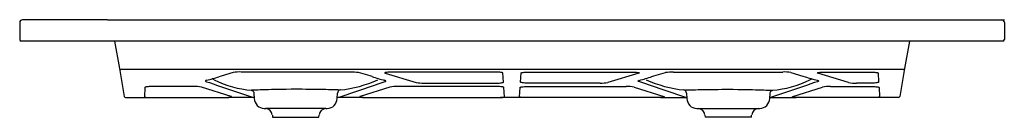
# Model space of a CAD drawing. Header units: millimetres. Extents: x 4816.04 to 4817.44, y 2684.36 to 2684.5.
import ezdxf

# ---------------------------------------------------------------- set-up
doc = ezdxf.new("R2010")
doc.units = ezdxf.units.MM
doc.layers.add('SANINDUSA', color=3, linetype='Continuous')

msp = doc.modelspace()

# ---------------------------------------------------------------- linework, layer by layer
at = {"layer": 'SANINDUSA'}
for p, q in [((4816.0441, 2684.4945), (4816.0441, 2684.4705)), ((4816.1691, 2684.4985), (4816.0481, 2684.4985)), ((4816.0541, 2684.4985), (4816.0481, 2684.4985)), ((4816.1691, 2684.4985), (4817.3191, 2684.4985)), ((4817.3191, 2684.4985), (4817.4441, 2684.4985)), ((4817.4341, 2684.4985), (4817.4401, 2684.4985)), ((4817.4441, 2684.4945), (4817.4441, 2684.4705)), ((4816.0541, 2684.4685), (4816.0461, 2684.4685)), ((4817.4341, 2684.4685), (4816.0541, 2684.4685)), ((4816.1789, 2684.4685), (4816.1858, 2684.4297)), ((4817.3092, 2684.4685), (4817.3023, 2684.4297)), ((4817.4421, 2684.4685), (4817.4341, 2684.4685)), ((4816.1858, 2684.4297), (4816.1928, 2684.3902)), ((4817.2975, 2684.4284), (4816.1907, 2684.4284)), ((4816.3304, 2684.4189), (4816.3274, 2684.4179)), ((4816.3475, 2684.4238), (4816.3304, 2684.4189)), ((4816.5143, 2684.4246), (4816.3588, 2684.4246)), ((4816.5422, 2684.4191), (4816.5256, 2684.4238)), ((4816.5451, 2684.4181), (4816.5422, 2684.4191)), ((4816.5637, 2684.423), (4816.6076, 2684.4098)), ((4816.7189, 2684.4246), (4816.5752, 2684.4246)), ((4816.7319, 2684.4102), (4816.731, 2684.4234)), ((4816.7562, 2684.4102), (4816.7571, 2684.4234)), ((4816.7692, 2684.4246), (4816.9129, 2684.4246)), ((4816.9244, 2684.423), (4816.8805, 2684.4098)), ((4816.943, 2684.4181), (4816.9459, 2684.4191)), ((4816.9459, 2684.4191), (4816.9625, 2684.4238)), ((4816.9738, 2684.4246), (4817.1293, 2684.4246)), ((4817.1406, 2684.4238), (4817.1577, 2684.4189)), ((4817.1577, 2684.4189), (4817.1607, 2684.4179)), ((4817.2226, 2684.4098), (4817.1787, 2684.423)), ((4817.1902, 2684.4246), (4817.2524, 2684.4246)), ((4817.2645, 2684.4234), (4817.2654, 2684.4102)), ((4817.3023, 2684.4297), (4817.2953, 2684.3902)), ((4816.2222, 2684.4029), (4816.2213, 2684.3896)), ((4816.2913, 2684.4042), (4816.2343, 2684.4042)), ((4816.3448, 2684.39), (4816.3027, 2684.4033)), ((4816.3205, 2684.4135), (4816.3177, 2684.415)), ((4816.3204, 2684.4074), (4816.3241, 2684.4061)), ((4816.3241, 2684.4061), (4816.375, 2684.3892)), ((4816.4981, 2684.3892), (4816.55, 2684.4064)), ((4816.5704, 2684.4033), (4816.5283, 2684.39)), ((4816.55, 2684.4064), (4816.5538, 2684.4078)), ((4816.7204, 2684.4042), (4816.5819, 2684.4042)), ((4816.6188, 2684.409), (4816.72, 2684.409)), ((4816.7333, 2684.3896), (4816.7324, 2684.4029)), ((4816.7548, 2684.3896), (4816.7557, 2684.4029)), ((4816.7678, 2684.4042), (4816.9063, 2684.4042)), ((4816.8693, 2684.409), (4816.7681, 2684.409)), ((4816.9177, 2684.4033), (4816.9598, 2684.39)), ((4816.9381, 2684.4064), (4816.9343, 2684.4078)), ((4816.99, 2684.3892), (4816.9381, 2684.4064)), ((4817.164, 2684.4061), (4817.1131, 2684.3892)), ((4817.1433, 2684.39), (4817.1854, 2684.4033)), ((4817.1677, 2684.4074), (4817.164, 2684.4061)), ((4817.1676, 2684.4135), (4817.1704, 2684.415)), ((4817.1969, 2684.4042), (4817.2539, 2684.4042)), ((4817.2535, 2684.409), (4817.2338, 2684.409)), ((4817.2659, 2684.4029), (4817.2668, 2684.3896)), ((4816.1947, 2684.3885), (4816.2267, 2684.3885)), ((4816.2267, 2684.3885), (4816.2332, 2684.3885)), ((4816.2332, 2684.3885), (4816.3336, 2684.3885)), ((4816.3336, 2684.3885), (4816.34, 2684.3885)), ((4816.3775, 2684.3885), (4816.34, 2684.3885)), ((4816.3772, 2684.3943), (4816.3776, 2684.3872)), ((4816.4955, 2684.3872), (4816.4959, 2684.3947)), ((4816.5331, 2684.3885), (4816.4956, 2684.3885)), ((4816.5331, 2684.3885), (4816.5395, 2684.3885)), ((4816.5395, 2684.3885), (4816.7214, 2684.3885)), ((4816.7214, 2684.3885), (4816.7279, 2684.3885)), ((4816.7602, 2684.3885), (4816.7279, 2684.3885)), ((4816.7667, 2684.3885), (4816.7602, 2684.3885)), ((4816.9486, 2684.3885), (4816.7667, 2684.3885)), ((4816.955, 2684.3885), (4816.9486, 2684.3885)), ((4816.955, 2684.3885), (4816.9925, 2684.3885)), ((4816.9922, 2684.3947), (4816.9926, 2684.3872)), ((4817.1105, 2684.3872), (4817.1109, 2684.3943)), ((4817.1106, 2684.3885), (4817.1481, 2684.3885)), ((4817.1545, 2684.3885), (4817.1481, 2684.3885)), ((4817.2549, 2684.3885), (4817.1545, 2684.3885)), ((4817.2614, 2684.3885), (4817.2549, 2684.3885)), ((4817.2934, 2684.3885), (4817.2614, 2684.3885)), ((4816.3919, 2684.373), (4816.3938, 2684.3729)), ((4816.4793, 2684.3729), (4816.3938, 2684.3729)), ((4816.4033, 2684.3638), (4816.4036, 2684.3607)), ((4816.4036, 2684.3607), (4816.4366, 2684.3607)), ((4816.4366, 2684.3607), (4816.4696, 2684.3607)), ((4816.4696, 2684.3607), (4816.4698, 2684.3638)), ((4816.4793, 2684.3729), (4816.4812, 2684.373)), ((4817.0069, 2684.373), (4817.0088, 2684.3729)), ((4817.0088, 2684.3729), (4817.0943, 2684.3729)), ((4817.0183, 2684.3638), (4817.0186, 2684.3607)), ((4817.0516, 2684.3607), (4817.0186, 2684.3607)), ((4817.0846, 2684.3607), (4817.0516, 2684.3607)), ((4817.0846, 2684.3607), (4817.0848, 2684.3638)), ((4817.0943, 2684.3729), (4817.0962, 2684.373))]:
    msp.add_line(p, q, dxfattribs=at)
for points in [[(4816.5752, 2684.4246), (4816.5731, 2684.4246), (4816.5711, 2684.4246), (4816.5692, 2684.4245), (4816.5674, 2684.4243), (4816.5659, 2684.4242), (4816.5647, 2684.424), (4816.5638, 2684.4238), (4816.5633, 2684.4236), (4816.5631, 2684.4234), (4816.5632, 2684.4232), (4816.5637, 2684.423)], [(4816.731, 2684.4234), (4816.7308, 2684.4236), (4816.7302, 2684.4238), (4816.7293, 2684.424), (4816.7281, 2684.4242), (4816.7266, 2684.4243), (4816.7249, 2684.4245), (4816.723, 2684.4246), (4816.721, 2684.4246), (4816.7189, 2684.4246)], [(4816.7571, 2684.4234), (4816.7573, 2684.4236), (4816.7579, 2684.4238), (4816.7588, 2684.424), (4816.76, 2684.4242), (4816.7615, 2684.4243), (4816.7632, 2684.4245), (4816.7651, 2684.4246), (4816.7671, 2684.4246), (4816.7692, 2684.4246)], [(4816.9129, 2684.4246), (4816.915, 2684.4246), (4816.917, 2684.4246), (4816.9189, 2684.4245), (4816.9207, 2684.4243), (4816.9222, 2684.4242), (4816.9234, 2684.424), (4816.9243, 2684.4238), (4816.9248, 2684.4236), (4816.925, 2684.4234), (4816.9249, 2684.4232), (4816.9244, 2684.423)], [(4817.1787, 2684.423), (4817.1782, 2684.4232), (4817.1781, 2684.4234), (4817.1783, 2684.4236), (4817.1788, 2684.4238), (4817.1797, 2684.424), (4817.1809, 2684.4242), (4817.1824, 2684.4243), (4817.1842, 2684.4245), (4817.1861, 2684.4246), (4817.1881, 2684.4246), (4817.1902, 2684.4246)], [(4817.2524, 2684.4246), (4817.2545, 2684.4246), (4817.2565, 2684.4246), (4817.2584, 2684.4245), (4817.2601, 2684.4243), (4817.2616, 2684.4242), (4817.2628, 2684.424), (4817.2637, 2684.4238), (4817.2643, 2684.4236), (4817.2645, 2684.4234)], [(4816.2343, 2684.4042), (4816.2322, 2684.4042), (4816.2301, 2684.4041), (4816.2283, 2684.404), (4816.2265, 2684.4039), (4816.225, 2684.4037), (4816.2238, 2684.4036), (4816.2229, 2684.4034), (4816.2224, 2684.4032), (4816.2222, 2684.4029)], [(4816.31, 2684.4129), (4816.3089, 2684.4125), (4816.3083, 2684.4122), (4816.3082, 2684.4117), (4816.3088, 2684.4113), (4816.3095, 2684.411)], [(4816.3095, 2684.411), (4816.3139, 2684.4097), (4816.3204, 2684.4074)], [(4816.5538, 2684.4078), (4816.5578, 2684.4092), (4816.5636, 2684.4111)], [(4816.5636, 2684.4111), (4816.5644, 2684.4114), (4816.5648, 2684.4118), (4816.5647, 2684.4122), (4816.5638, 2684.4127), (4816.563, 2684.4129)], [(4816.72, 2684.409), (4816.7221, 2684.409), (4816.7241, 2684.409), (4816.726, 2684.4091), (4816.7277, 2684.4093), (4816.7292, 2684.4094), (4816.7303, 2684.4096), (4816.7312, 2684.4098), (4816.7317, 2684.41), (4816.7319, 2684.4102)], [(4816.7324, 2684.4029), (4816.7322, 2684.4032), (4816.7317, 2684.4034), (4816.7308, 2684.4036), (4816.7296, 2684.4037), (4816.7281, 2684.4039), (4816.7264, 2684.404), (4816.7245, 2684.4041), (4816.7224, 2684.4042), (4816.7204, 2684.4042)], [(4816.7557, 2684.4029), (4816.7559, 2684.4032), (4816.7564, 2684.4034), (4816.7573, 2684.4036), (4816.7585, 2684.4037), (4816.76, 2684.4039), (4816.7618, 2684.404), (4816.7636, 2684.4041), (4816.7657, 2684.4042), (4816.7678, 2684.4042)], [(4816.7681, 2684.409), (4816.766, 2684.409), (4816.764, 2684.409), (4816.7621, 2684.4091), (4816.7604, 2684.4093), (4816.7589, 2684.4094), (4816.7578, 2684.4096), (4816.7569, 2684.4098), (4816.7564, 2684.41), (4816.7562, 2684.4102)], [(4816.9245, 2684.4111), (4816.9237, 2684.4114), (4816.9233, 2684.4118), (4816.9235, 2684.4122), (4816.9243, 2684.4127), (4816.9251, 2684.4129)], [(4816.9343, 2684.4078), (4816.9303, 2684.4092), (4816.9245, 2684.4111)], [(4817.1786, 2684.411), (4817.1742, 2684.4097), (4817.1677, 2684.4074)], [(4817.1781, 2684.4129), (4817.1792, 2684.4125), (4817.1798, 2684.4122), (4817.1799, 2684.4117), (4817.1793, 2684.4113), (4817.1786, 2684.411)], [(4817.2654, 2684.4102), (4817.2652, 2684.41), (4817.2647, 2684.4098), (4817.2638, 2684.4096), (4817.2627, 2684.4094), (4817.2612, 2684.4093), (4817.2595, 2684.4091), (4817.2576, 2684.409), (4817.2556, 2684.409), (4817.2535, 2684.409)], [(4817.2539, 2684.4042), (4817.2559, 2684.4042), (4817.258, 2684.4041), (4817.2599, 2684.404), (4817.2616, 2684.4039), (4817.2631, 2684.4037), (4817.2643, 2684.4036), (4817.2652, 2684.4034), (4817.2657, 2684.4032), (4817.2659, 2684.4029)], [(4816.2213, 2684.3896), (4816.2214, 2684.3894), (4816.2219, 2684.3892), (4816.2228, 2684.389), (4816.2239, 2684.3888), (4816.2253, 2684.3887), (4816.2269, 2684.3885)], [(4816.3398, 2684.3885), (4816.3416, 2684.3887), (4816.3432, 2684.3889), (4816.3443, 2684.3891), (4816.3451, 2684.3893), (4816.3454, 2684.3895), (4816.3454, 2684.3898), (4816.3448, 2684.39)], [(4816.373, 2684.3989), (4816.373, 2684.3989), (4816.3731, 2684.3989), (4816.3733, 2684.3989), (4816.3737, 2684.3988), (4816.3742, 2684.3986), (4816.3748, 2684.3983), (4816.3755, 2684.3978), (4816.3762, 2684.397), (4816.3768, 2684.3961), (4816.3772, 2684.395), (4816.3772, 2684.3943)], [(4816.4997, 2684.3993), (4816.4996, 2684.3993), (4816.4985, 2684.3992), (4816.497, 2684.3993), (4816.4951, 2684.3993), (4816.4927, 2684.3993), (4816.4899, 2684.3994), (4816.4867, 2684.3995), (4816.4832, 2684.3996), (4816.4794, 2684.3997), (4816.4752, 2684.3998), (4816.4708, 2684.3999), (4816.4662, 2684.3999), (4816.4614, 2684.4), (4816.4563, 2684.4001), (4816.4511, 2684.4001), (4816.4459, 2684.4002), (4816.4407, 2684.4002), (4816.4353, 2684.4002), (4816.4299, 2684.4002), (4816.4231, 2684.4001), (4816.4165, 2684.4), (4816.4115, 2684.3999), (4816.4068, 2684.3998), (4816.402, 2684.3997), (4816.3976, 2684.3996), (4816.3935, 2684.3995), (4816.3897, 2684.3994), (4816.3861, 2684.3993), (4816.3829, 2684.3992), (4816.3802, 2684.3991), (4816.3779, 2684.399), (4816.3759, 2684.3989), (4816.3744, 2684.3989), (4816.3738, 2684.3989)], [(4816.5283, 2684.39), (4816.5277, 2684.3898), (4816.5277, 2684.3895), (4816.528, 2684.3893), (4816.5288, 2684.3891), (4816.5299, 2684.3889), (4816.5315, 2684.3887), (4816.5333, 2684.3885)], [(4816.7277, 2684.3885), (4816.7293, 2684.3887), (4816.7307, 2684.3888), (4816.7318, 2684.389), (4816.7327, 2684.3892), (4816.7332, 2684.3894), (4816.7333, 2684.3896)], [(4816.7604, 2684.3885), (4816.7588, 2684.3887), (4816.7574, 2684.3888), (4816.7563, 2684.389), (4816.7554, 2684.3892), (4816.7549, 2684.3894), (4816.7548, 2684.3896)], [(4816.9598, 2684.39), (4816.9604, 2684.3898), (4816.9604, 2684.3895), (4816.9601, 2684.3893), (4816.9593, 2684.3891), (4816.9582, 2684.3889), (4816.9566, 2684.3887), (4816.9548, 2684.3885)], [(4816.9884, 2684.3993), (4816.9885, 2684.3993), (4816.9896, 2684.3992), (4816.9911, 2684.3993), (4816.993, 2684.3993), (4816.9954, 2684.3993), (4816.9982, 2684.3994), (4817.0014, 2684.3995), (4817.0049, 2684.3996), (4817.0087, 2684.3997), (4817.0129, 2684.3998), (4817.0174, 2684.3999), (4817.0219, 2684.3999), (4817.0267, 2684.4), (4817.0318, 2684.4001), (4817.037, 2684.4001), (4817.0422, 2684.4002), (4817.0474, 2684.4002), (4817.0528, 2684.4002), (4817.0583, 2684.4002), (4817.065, 2684.4001), (4817.0716, 2684.4), (4817.0766, 2684.3999), (4817.0814, 2684.3998), (4817.0861, 2684.3997), (4817.0905, 2684.3996), (4817.0946, 2684.3995), (4817.0984, 2684.3994), (4817.102, 2684.3993), (4817.1052, 2684.3992), (4817.1079, 2684.3991), (4817.1103, 2684.399), (4817.1122, 2684.3989), (4817.1137, 2684.3989), (4817.1143, 2684.3989)], [(4817.1109, 2684.3943), (4817.1109, 2684.3944), (4817.1111, 2684.3956), (4817.1116, 2684.3966), (4817.1122, 2684.3974), (4817.1129, 2684.398), (4817.1135, 2684.3984), (4817.1141, 2684.3987), (4817.1145, 2684.3988), (4817.1148, 2684.3989), (4817.115, 2684.3989), (4817.1151, 2684.3989), (4817.1151, 2684.3989)], [(4817.1483, 2684.3885), (4817.1465, 2684.3887), (4817.1449, 2684.3889), (4817.1438, 2684.3891), (4817.143, 2684.3893), (4817.1427, 2684.3895), (4817.1427, 2684.3898), (4817.1433, 2684.39)], [(4817.2668, 2684.3896), (4817.2667, 2684.3894), (4817.2662, 2684.3892), (4817.2653, 2684.389), (4817.2642, 2684.3888), (4817.2628, 2684.3887), (4817.2612, 2684.3885)]]:
    msp.add_lwpolyline(points, dxfattribs=at)
for centre, radius, start, end in [((4816.0481, 2684.4945), 0.004, 90, 180), ((4817.4401, 2684.4945), 0.004, 0, 90), ((4816.0461, 2684.4705), 0.002, 180, 270), ((4817.4421, 2684.4705), 0.002, 270, 0), ((4816.1877, 2684.4301), 0.00199, 190.1246, 270.2511), ((4816.1899, 2684.4218), 0.00664, 83.5386, 108.9197), ((4816.241, 2684.6817), 0.2775, 284.3916, 288.131), ((4816.3568, 2684.3736), 0.0511, 87.8151, 100.5584), ((4816.5157, 2684.3662), 0.0584, 80.2422, 91.3842), ((4816.63, 2684.6744), 0.27, 251.6669, 255.6327), ((4816.8581, 2684.6744), 0.27, 284.3673, 288.3331), ((4816.9724, 2684.3662), 0.0584, 88.6158, 99.7578), ((4817.1313, 2684.3736), 0.0511, 79.4416, 92.1848), ((4817.2471, 2684.6817), 0.2775, 251.869, 255.6083), ((4817.2982, 2684.4218), 0.00664, 71.0808, 96.4609), ((4817.3004, 2684.4301), 0.00199, 269.7508, 349.8744), ((4816.2928, 2684.3479), 0.0563, 79.8415, 91.5231), ((4816.3849, 2684.5436), 0.1451, 243.6583, 265.6275), ((4816.4805, 2684.5769), 0.1787, 276.161, 294.0064), ((4816.5798, 2684.3554), 0.0488, 87.5797, 101.0557), ((4816.6174, 2684.4653), 0.0563, 259.9847, 271.4563), ((4816.8707, 2684.4653), 0.0563, 268.5437, 280.0153), ((4816.9083, 2684.3554), 0.0488, 78.9442, 92.4204), ((4817.0076, 2684.5769), 0.1787, 245.9936, 263.839), ((4817.103, 2684.5443), 0.1458, 274.4301, 296.2841), ((4817.1954, 2684.3479), 0.0563, 88.4769, 100.1585), ((4817.2319, 2684.458), 0.0491, 259.14, 272.301), ((4816.1947, 2684.3905), 0.002, 190, 270.0005), ((4816.379, 2684.404), 0.0153, 254.8129, 264.1416), ((4816.4941, 2684.404), 0.0153, 275.8592, 285.1863), ((4816.5007, 2684.3946), 0.00476, 98.8088, 178.8304), ((4816.9874, 2684.3946), 0.0048, 1.5332, 81.0502), ((4816.994, 2684.404), 0.0153, 254.8133, 264.141), ((4817.1091, 2684.404), 0.0153, 275.8591, 285.1867), ((4817.2934, 2684.3905), 0.002, 270.0003, 350), ((4816.3925, 2684.388), 0.015, 183, 267.4711), ((4816.4806, 2684.388), 0.015, 272.5289, 357), ((4817.0075, 2684.388), 0.015, 183, 267.4711), ((4817.0956, 2684.388), 0.015, 272.5289, 357), ((4816.3933, 2684.363), 0.01, 5, 87.4711), ((4816.4798, 2684.363), 0.01, 92.5289, 175), ((4817.0083, 2684.363), 0.01, 5, 87.4711), ((4817.0948, 2684.363), 0.01, 92.5289, 175)]:
    msp.add_arc(centre, radius, start, end, dxfattribs=at)

doc.saveas('drawing.dxf')
